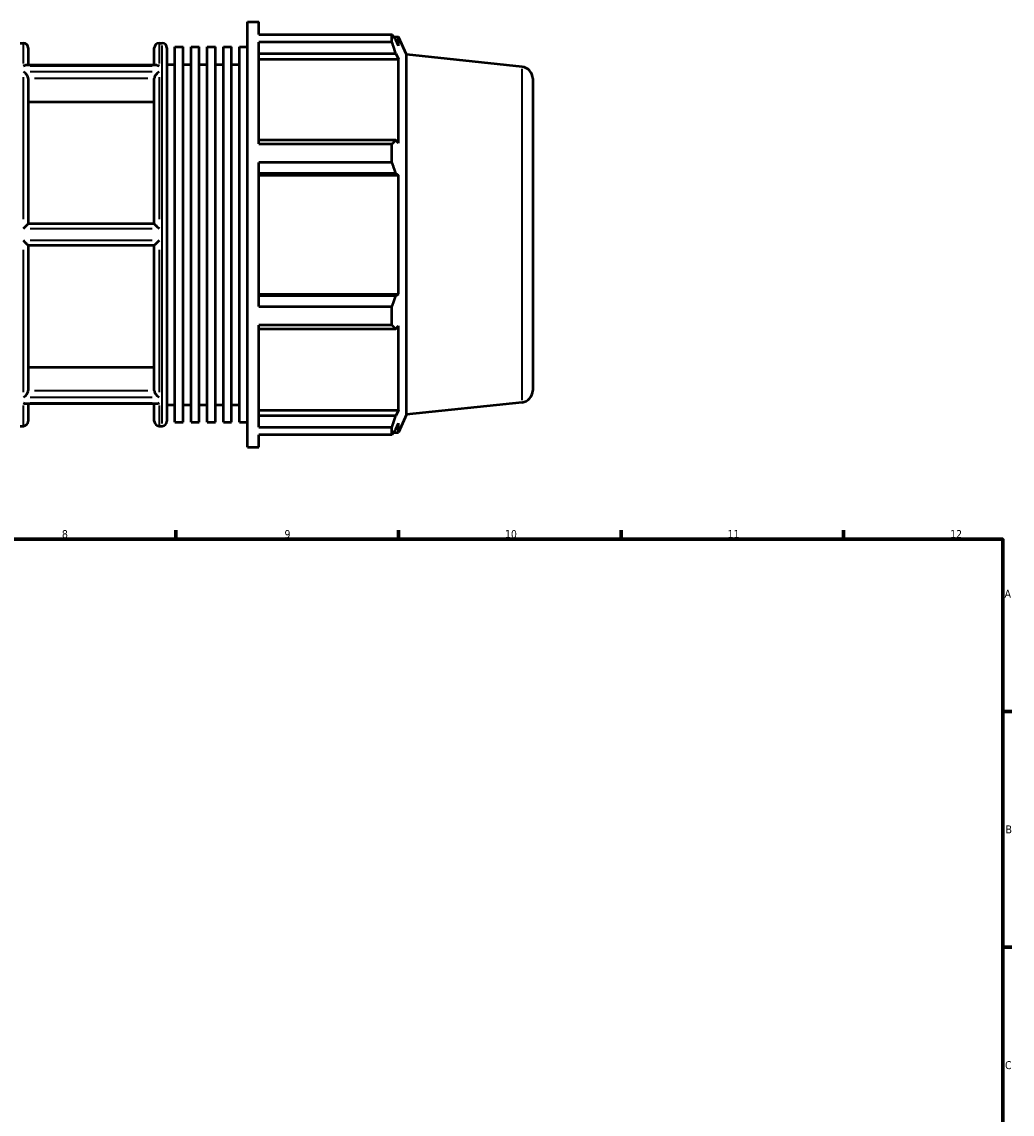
# Model space of a CAD drawing. Header units: millimetres. Extents: x -161 to 1381, y -63 to 966.
# Tile 6 of 8: x 512 to 824, y 393 to 737. Entities that reach past the tile are written whole.
import ezdxf

# ---------------------------------------------------------------- set-up
doc = ezdxf.new("R2010")
doc.units = ezdxf.units.MM
for name, color, linetype, lineweight in [('Border (ISO)', 7, 'Continuous', 70), ('Visible (ISO)', 7, 'Continuous', 50), ('Visible Narrow (ISO)', 7, 'Continuous', 35)]:
    doc.layers.add(name, color=color, linetype=linetype, lineweight=lineweight)
doc.styles.add('Note Text (ISO)', font='tahoma.ttf')

# ---------------------------------------------------------------- blocks, each defined once
blk = doc.blocks.new('Borders Default Border')
at = {"layer": 'Border (ISO)'}
for p, q in [((560.67, 574), (560.67, 576.9)), ((630.75, 574), (630.75, 576.9)), ((700.83, 574), (700.83, 576.9)), ((770.92, 574), (770.92, 576.9)), ((821, 519.75), (823.9, 519.75)), ((821, 445.5), (823.9, 445.5))]:
    blk.add_line(p, q, dxfattribs=at)
at = {"layer": 'Border (ISO)', "flags": 128}
blk.add_lwpolyline([(20, 20), (20, 574), (821, 574), (821, 20), (20, 20)], dxfattribs=at)
at = {"layer": 'Border (ISO)', "color": 232, "true_color": 0xca0064, "char_height": 2.5, "attachment_point": 7, "style": 'Note Text (ISO)'}
for s, insert in [('8', (524.81, 574.34)), ('9', (594.88, 574.35)), ('10', (664.29, 574.35)), ('11', (734.37, 574.4)), ('12', (804.46, 574.4)), ('A', (821.59, 555.62)), ('B', (821.89, 481.38)), ('C', (821.73, 407.08))]:
    blk.add_mtext(s, dxfattribs=dict(at, insert=insert))

msp = doc.modelspace()

# ---------------------------------------------------------------- linework, layer by layer
at = {"layer": 'Visible (ISO)'}
for p, q in [((583.277, 602.982), (583.277, 736.982)), ((583.277, 736.982), (586.752, 736.982)), ((586.752, 733.025), (586.752, 736.982)), ((586.752, 733.025), (628.72, 733.025)), ((628.72, 730.602), (628.72, 733.025)), ((511.703, 730.282), (512.674, 730.282)), ((555.388, 730.282), (556.36, 730.282)), ((586.752, 698.518), (586.752, 730.602)), ((628.72, 730.602), (586.752, 730.602)), ((629.239, 732.292), (630.808, 732.292)), ((630.808, 729.408), (629.913, 731.325)), ((633.317, 726.656), (630.808, 732.292)), ((630.808, 729.408), (630.808, 732.292)), ((514.174, 728.782), (514.174, 723.304)), ((553.888, 723.304), (553.888, 728.782)), ((557.86, 728.782), (557.86, 611.182)), ((560.402, 610.888), (560.402, 729.076)), ((560.402, 729.076), (562.943, 729.076)), ((562.943, 610.888), (562.943, 729.076)), ((565.485, 610.888), (565.485, 729.076)), ((565.485, 729.076), (568.027, 729.076)), ((568.027, 610.888), (568.027, 729.076)), ((570.568, 610.888), (570.568, 729.076)), ((570.568, 729.076), (573.11, 729.076)), ((573.11, 610.888), (573.11, 729.076)), ((575.652, 610.888), (575.652, 729.076)), ((575.652, 729.076), (578.194, 729.076)), ((578.194, 610.888), (578.194, 729.076)), ((580.735, 610.888), (580.735, 729.076)), ((580.735, 729.076), (583.277, 729.076)), ((586.752, 727.035), (629.913, 727.035)), ((629.913, 727.035), (630.808, 725.252)), ((633.317, 613.308), (633.317, 726.656)), ((669.673, 722.835), (633.317, 726.656)), ((554.687, 723.304), (513.375, 723.304)), ((557.86, 723.582), (560.402, 723.582)), ((562.943, 723.582), (565.485, 723.582)), ((568.027, 723.582), (570.568, 723.582)), ((573.11, 723.582), (575.652, 723.582)), ((578.194, 723.582), (580.735, 723.582)), ((586.752, 725.252), (630.808, 725.252)), ((630.808, 698.754), (630.808, 725.252)), ((514.174, 719.147), (514.174, 673.332)), ((553.888, 673.332), (553.888, 719.147)), ((673.031, 719.106), (673.031, 620.859)), ((553.888, 711.728), (514.174, 711.728)), ((629.913, 699.682), (586.752, 699.682)), ((586.752, 698.518), (628.72, 698.518)), ((628.72, 692.669), (628.72, 698.518)), ((630.808, 698.754), (629.913, 699.682)), ((586.752, 647.296), (586.752, 692.669)), ((628.72, 692.669), (586.752, 692.669)), ((586.752, 689.324), (629.913, 689.324)), ((586.752, 688.719), (630.808, 688.719)), ((629.913, 689.324), (630.808, 688.719)), ((630.808, 651.245), (630.808, 688.719)), ((553.89, 673.332), (514.173, 673.332)), ((514.173, 666.632), (553.89, 666.632)), ((514.174, 666.632), (514.174, 620.818)), ((553.888, 620.818), (553.888, 666.632)), ((586.752, 651.245), (630.808, 651.245)), ((629.913, 650.641), (586.752, 650.641)), ((630.808, 651.245), (629.913, 650.641)), ((586.752, 647.296), (628.72, 647.296)), ((628.72, 641.447), (628.72, 647.296)), ((586.752, 609.363), (586.752, 641.447)), ((628.72, 641.447), (586.752, 641.447)), ((586.752, 640.283), (629.913, 640.283)), ((629.913, 640.283), (630.808, 641.211)), ((630.808, 614.713), (630.808, 641.211)), ((514.174, 628.236), (553.888, 628.236)), ((554.687, 616.66), (513.375, 616.66)), ((514.174, 616.66), (514.174, 611.182)), ((553.888, 611.182), (553.888, 616.66)), ((557.86, 616.382), (560.402, 616.382)), ((562.943, 616.382), (565.485, 616.382)), ((568.027, 616.382), (570.568, 616.382)), ((573.11, 616.382), (575.652, 616.382)), ((578.194, 616.382), (580.735, 616.382)), ((669.673, 617.129), (633.317, 613.308)), ((586.752, 614.713), (630.808, 614.713)), ((629.913, 612.93), (586.752, 612.93)), ((630.808, 614.713), (629.913, 612.93)), ((633.317, 613.308), (630.808, 607.672)), ((511.703, 609.682), (512.674, 609.682)), ((555.388, 609.682), (556.36, 609.682)), ((560.402, 610.888), (562.943, 610.888)), ((565.485, 610.888), (568.027, 610.888)), ((570.568, 610.888), (573.11, 610.888)), ((575.652, 610.888), (578.194, 610.888)), ((580.735, 610.888), (583.277, 610.888)), ((586.752, 609.363), (628.72, 609.363)), ((628.72, 606.94), (628.72, 609.363)), ((629.913, 608.639), (630.808, 610.556)), ((630.808, 607.672), (630.808, 610.556)), ((586.752, 602.982), (586.752, 606.94)), ((628.72, 606.94), (586.752, 606.94)), ((629.239, 607.672), (630.808, 607.672)), ((583.277, 602.982), (586.752, 602.982))]:
    msp.add_line(p, q, dxfattribs=at)
for centre, radius, start, end in [((512.674, 728.782), 1.5, 0, 90), ((555.388, 728.782), 1.5, 90, 180), ((556.36, 728.782), 1.5, 0, 90), ((669.281, 719.106), 3.75, 0, 84), ((669.281, 620.859), 3.75, 276, 0), ((512.674, 611.182), 1.5, 270, 0), ((555.388, 611.182), 1.5, 180, 270), ((556.36, 611.182), 1.5, 270, 0)]:
    msp.add_arc(centre, radius, start, end, dxfattribs=at)
for points, weights in [([(628.72, 733.025), (629.34, 732.158), (629.913, 731.325)], [1, 1.00180998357, 1.00280395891]), ([(629.913, 727.035), (629.34, 728.782), (628.72, 730.602)], [1.00280395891, 1.00180998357, 1]), ([(628.72, 698.518), (629.34, 699.112), (629.913, 699.682)], [1, 1.00180998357, 1.00280395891]), ([(629.913, 689.324), (629.34, 690.962), (628.72, 692.669)], [1.00280395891, 1.00180998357, 1]), ([(628.72, 647.296), (629.34, 649.002), (629.913, 650.641)], [1, 1.00180998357, 1.00280395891]), ([(629.913, 640.283), (629.34, 640.853), (628.72, 641.447)], [1.00280395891, 1.00180998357, 1]), ([(628.72, 609.363), (629.34, 611.183), (629.913, 612.93)], [1, 1.00180998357, 1.00280395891]), ([(629.913, 608.639), (629.34, 607.807), (628.72, 606.94)], [1.00280395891, 1.00180998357, 1])]:
    msp.add_rational_spline(points, weights, degree=2, dxfattribs=at)
for points, knots in [([(512.674, 723.126), (512.675, 723.127), (512.677, 723.128), (512.828, 723.2), (512.979, 723.251), (513.21, 723.296), (513.293, 723.304), (513.375, 723.304)], [-0.27995094, -0.27995094, -0.27995094, -0.27995094, -0.27940293, -0.27940293, -0.21596014, -0.21596014, -0.1791884, -0.1791884, -0.1791884, -0.1791884]), ([(554.687, 723.304), (554.769, 723.304), (554.853, 723.296), (555.084, 723.251), (555.235, 723.2), (555.386, 723.128), (555.387, 723.127), (555.388, 723.126)], [-0.10111815, -0.10111815, -0.10111815, -0.10111815, -0.06401484, -0.06401484, 0, 0, 0.00055295, 0.00055295, 0.00055295, 0.00055295]), ([(514.173, 719.204), (514.169, 719.267), (514.161, 719.331), (514.119, 719.542), (514.068, 719.69), (513.928, 719.99), (513.838, 720.139), (513.603, 720.468), (513.448, 720.64), (513.093, 720.968), (512.885, 721.116), (512.677, 721.227), (512.676, 721.228), (512.674, 721.229)], [-0.28187615, -0.28187615, -0.28187615, -0.28187615, -0.2600166, -0.2600166, -0.21176635, -0.21176635, -0.15975954, -0.15975954, -0.08785316, -0.08785316, 0, 0, 0.0007109, 0.0007109, 0.0007109, 0.0007109]), ([(555.388, 721.229), (555.387, 721.228), (555.385, 721.227), (555.178, 721.116), (554.97, 720.968), (554.614, 720.64), (554.459, 720.468), (554.224, 720.139), (554.135, 719.99), (553.995, 719.69), (553.943, 719.542), (553.901, 719.331), (553.893, 719.267), (553.89, 719.204)], [-0.31539158, -0.31539158, -0.31539158, -0.31539158, -0.31468777, -0.31468777, -0.22771042, -0.22771042, -0.15652087, -0.15652087, -0.10503253, -0.10503253, -0.05726329, -0.05726329, -0.03562165, -0.03562165, -0.03562165, -0.03562165]), ([(512.674, 671.88), (512.676, 671.881), (512.677, 671.883), (512.827, 672.034), (512.976, 672.184), (513.268, 672.477), (513.413, 672.621), (513.677, 672.879), (513.797, 672.996), (513.976, 673.166), (514.043, 673.227), (514.137, 673.31), (514.166, 673.332), (514.173, 673.332)], [-0.28001365, -0.28001365, -0.28001365, -0.28001365, -0.27936392, -0.27936392, -0.21661908, -0.21661908, -0.15258934, -0.15258934, -0.0913917, -0.0913917, -0.04487706, -0.04487706, 0, 0, 0, 0]), ([(553.89, 673.332), (553.896, 673.332), (553.925, 673.31), (554.02, 673.227), (554.086, 673.166), (554.265, 672.996), (554.386, 672.879), (554.649, 672.621), (554.794, 672.477), (555.087, 672.184), (555.236, 672.034), (555.385, 671.883), (555.387, 671.881), (555.388, 671.88)], [-0.28182928, -0.28182928, -0.28182928, -0.28182928, -0.23655618, -0.23655618, -0.18963106, -0.18963106, -0.12789335, -0.12789335, -0.06329856, -0.06329856, 0, 0, 0.00065546, 0.00065546, 0.00065546, 0.00065546]), ([(514.173, 666.632), (514.166, 666.632), (514.137, 666.655), (514.043, 666.738), (513.976, 666.799), (513.797, 666.969), (513.677, 667.086), (513.413, 667.344), (513.268, 667.488), (512.976, 667.78), (512.827, 667.93), (512.677, 668.082), (512.676, 668.084), (512.674, 668.085)], [-0.28182928, -0.28182928, -0.28182928, -0.28182928, -0.23655618, -0.23655618, -0.18963106, -0.18963106, -0.12789335, -0.12789335, -0.06329856, -0.06329856, 0, 0, 0.00065546, 0.00065546, 0.00065546, 0.00065546]), ([(555.388, 668.085), (555.387, 668.084), (555.385, 668.082), (555.236, 667.93), (555.087, 667.78), (554.794, 667.488), (554.649, 667.344), (554.386, 667.086), (554.265, 666.969), (554.086, 666.799), (554.02, 666.738), (553.925, 666.655), (553.896, 666.632), (553.89, 666.632)], [-0.28001365, -0.28001365, -0.28001365, -0.28001365, -0.27936392, -0.27936392, -0.21661908, -0.21661908, -0.15258934, -0.15258934, -0.0913917, -0.0913917, -0.04487706, -0.04487706, 0, 0, 0, 0]), ([(512.674, 618.735), (512.676, 618.736), (512.677, 618.737), (512.885, 618.849), (513.093, 618.997), (513.448, 619.325), (513.603, 619.497), (513.838, 619.826), (513.928, 619.975), (514.068, 620.275), (514.119, 620.423), (514.161, 620.634), (514.169, 620.698), (514.173, 620.76)], [-0.31539158, -0.31539158, -0.31539158, -0.31539158, -0.31468777, -0.31468777, -0.22771042, -0.22771042, -0.15652087, -0.15652087, -0.10503253, -0.10503253, -0.05726329, -0.05726329, -0.03562165, -0.03562165, -0.03562165, -0.03562165]), ([(553.89, 620.76), (553.893, 620.698), (553.901, 620.634), (553.943, 620.423), (553.995, 620.275), (554.135, 619.975), (554.224, 619.826), (554.459, 619.497), (554.614, 619.325), (554.97, 618.997), (555.178, 618.849), (555.385, 618.737), (555.387, 618.736), (555.388, 618.735)], [-0.28187615, -0.28187615, -0.28187615, -0.28187615, -0.2600166, -0.2600166, -0.21176635, -0.21176635, -0.15975954, -0.15975954, -0.08785316, -0.08785316, 0, 0, 0.0007109, 0.0007109, 0.0007109, 0.0007109]), ([(513.375, 616.66), (513.293, 616.66), (513.21, 616.669), (512.979, 616.714), (512.828, 616.765), (512.677, 616.837), (512.675, 616.838), (512.674, 616.838)], [-0.10111815, -0.10111815, -0.10111815, -0.10111815, -0.06401484, -0.06401484, 0, 0, 0.00055295, 0.00055295, 0.00055295, 0.00055295]), ([(555.388, 616.838), (555.387, 616.838), (555.386, 616.837), (555.235, 616.765), (555.084, 616.714), (554.853, 616.669), (554.769, 616.66), (554.687, 616.66)], [-0.27995094, -0.27995094, -0.27995094, -0.27995094, -0.27940293, -0.27940293, -0.21596014, -0.21596014, -0.1791884, -0.1791884, -0.1791884, -0.1791884])]:
    msp.add_open_spline(points, degree=3, knots=knots, dxfattribs=at)
for points in [[(514.174, 719.147), (514.174, 719.166), (514.174, 719.185), (514.173, 719.204)], [(553.89, 719.204), (553.889, 719.185), (553.888, 719.166), (553.888, 719.147)], [(514.173, 620.76), (514.174, 620.78), (514.174, 620.799), (514.174, 620.818)], [(553.888, 620.818), (553.888, 620.799), (553.889, 620.78), (553.89, 620.76)]]:
    msp.add_open_spline(points, degree=3, dxfattribs=at)
at = {"layer": 'Visible Narrow (ISO)'}
for p, q in [((512.674, 723.811), (512.674, 730.264)), ((555.388, 730.264), (555.388, 723.811)), ((556.36, 610.425), (556.36, 729.54)), ((514.81, 723.126), (553.253, 723.126)), ((512.674, 674.842), (512.674, 719.604)), ((553.253, 721.229), (514.81, 721.229)), ((516.158, 719.204), (551.904, 719.204)), ((555.388, 719.604), (555.388, 674.842)), ((669.673, 617.78), (669.673, 722.185)), ((514.81, 671.88), (553.253, 671.88)), ((553.253, 668.085), (514.81, 668.085)), ((512.674, 620.361), (512.674, 665.123)), ((555.388, 665.123), (555.388, 620.361)), ((551.904, 620.76), (516.158, 620.76)), ((512.674, 609.701), (512.674, 616.153)), ((514.81, 618.735), (553.253, 618.735)), ((553.253, 616.838), (514.81, 616.838)), ((555.388, 616.153), (555.388, 609.701))]:
    msp.add_line(p, q, dxfattribs=at)

# ---------------------------------------------------------------- block references
msp.add_blockref('Borders Default Border', (0, 0))

doc.saveas('drawing.dxf')
